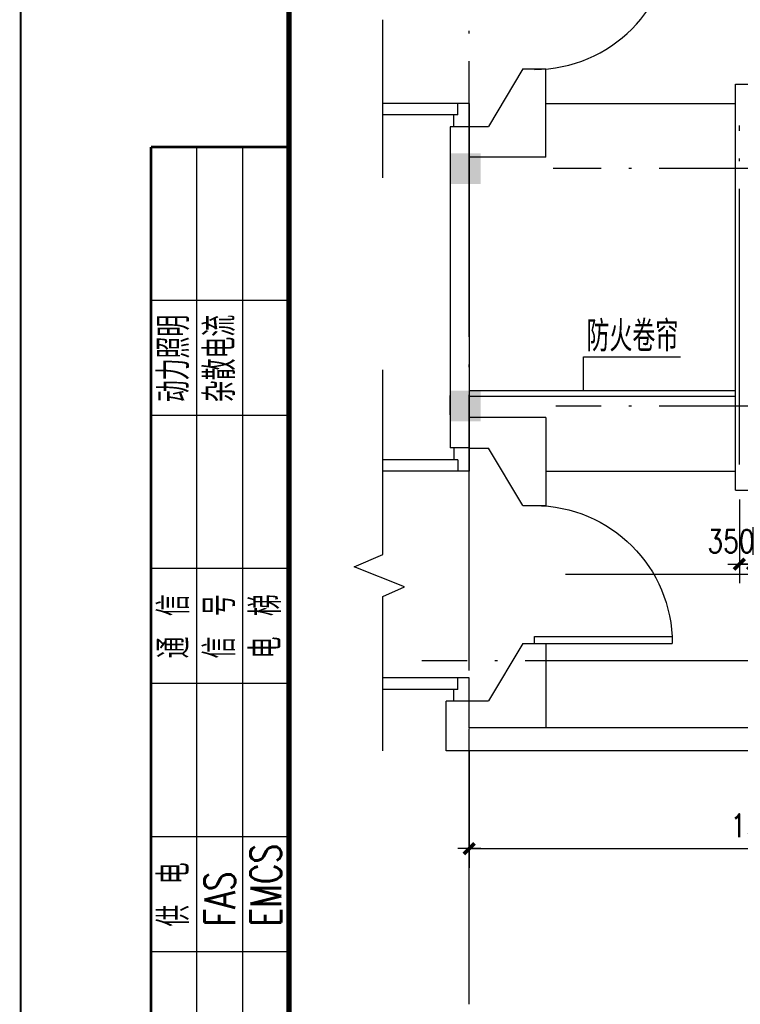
# Model space of a CAD drawing. Extents: x -7270 to 1708418, y -214047 to 255807.
# Tile 2 of 14: x 1496393 to 1515201, y 197424 to 223127. Entities that reach past the tile are written whole.
import ezdxf

# ---------------------------------------------------------------- set-up
doc = ezdxf.new("R2010")
doc.units = 0
doc.header["$LTSCALE"] = 3000
doc.header["$MEASUREMENT"] = 0
doc.linetypes.add('CENTER2', pattern=[28.575, 19.05, -3.175, 3.175, -3.175])
doc.linetypes.add('DOTE', pattern=[2.42, 2, -0.2, 0.02, -0.2])
doc.layers.get('0').update_dxf_attribs({"linetype": 'CONTINUOUS'})
doc.layers.get('DEFPOINTS').update_dxf_attribs({"linetype": 'CONTINUOUS'})
for name, color, linetype in [('5', 6, 'CONTINUOUS'), ('AXIS', 3, 'CONTINUOUS'), ('COLUMN', 7, 'CONTINUOUS'), ('DOTE', 12, 'CONTINUOUS'), ('LVTRY', 2, 'CONTINUOUS'), ('PUB_DIM', 3, 'CONTINUOUS'), ('PUB_TEXT', 7, 'CONTINUOUS'), ('TK', 7, 'CONTINUOUS'), ('WALL', 130, 'CONTINUOUS'), ('中线层', 9, 'CENTER2'), ('地坪', 132, 'CONTINUOUS'), ('墙轴线', 1, 'DOTE')]:
    doc.layers.add(name, color=color, linetype=linetype)
doc.styles.add('_HZTXT', font='txt.shx', dxfattribs={"width": 0.8, "bigfont": 'hztxt.shx'})
doc.styles.add('DIM_FONT', font='SIMPLEX.shx', dxfattribs={"width": 0.8})
doc.styles.add('MT', font='txt.shx', dxfattribs={"width": 0.75, "bigfont": 'fs.shx'})
doc.dimstyles.new('AXIS300', dxfattribs={"dimscale": 3, "dimtxt": 300, "dimasz": 1, "dimexe": 250, "dimexo": 300, "dimgap": 150, "dimtad": 1, "dimdec": 0, "dimzin": 0, "dimdsep": 46, "dimtxsty": 'DIM_FONT', "dimblk": '_DIMX', "dimblk1": '_DIMX', "dimblk2": '_DIMX', "dimcen": 0.09, "dimse1": 1, "dimse2": 1, "dimclrt": 7, "dimadec": 0, "dimazin": 0, "dimtfac": 1, "dimtdec": 0, "dimtix": 1, "dimtmove": 2, "dimatfit": 3, "dimldrblk": '_DIMX', "dimfxl": 1, "dimtolj": 1, "dimtzin": 0, "dimarcsym": 0})
doc.dimstyles.new('DIMN300', dxfattribs={"dimscale": 3, "dimtxt": 300, "dimasz": 1, "dimexe": 250, "dimexo": 300, "dimgap": 150, "dimtad": 1, "dimdec": 0, "dimzin": 0, "dimdsep": 46, "dimtxsty": 'DIM_FONT', "dimblk": '_DIMX', "dimblk1": '_DIMX', "dimblk2": '_DIMX', "dimcen": 0.09, "dimclrt": 7, "dimadec": 0, "dimazin": 0, "dimtfac": 1, "dimtdec": 0, "dimtix": 1, "dimtmove": 2, "dimatfit": 3, "dimldrblk": '_DIMX', "dimfxl": 1, "dimtolj": 1, "dimtzin": 0, "dimarcsym": 0})

# ---------------------------------------------------------------- blocks, each defined once
blk = doc.blocks.new('_DIMX')
blk.add_line((-150, 0), (150, 0))
at = {"const_width": 50}
blk.add_lwpolyline([(-70, -70), (70, 70)], dxfattribs=at)
blk = doc.blocks.new('*D31')
at = {"color": 0, "linetype": 'ByBlock', "transparency": 16777216}
blk.add_line((1508129, 192556), (1515524, 192556), dxfattribs=at)
at = {"layer": 'DEFPOINTS', "color": 0, "linetype": 'ByBlock', "transparency": 16777216}
for p in [(1508127, 197424), (1515526, 197424), (1515526, 192556)]:
    blk.add_point(p, dxfattribs=at)
at = {"color": 0, "linetype": 'ByBlock', "transparency": 16777216, "xscale": 2, "yscale": 2, "zscale": 2, "rotation": 180}
blk.add_blockref('_DIMX', (1508127, 192556), dxfattribs=at)
at = {"color": 0, "linetype": 'ByBlock', "transparency": 16777216, "xscale": 2, "yscale": 2, "zscale": 2}
blk.add_blockref('_DIMX', (1515526, 192556), dxfattribs=at)
at = {"color": 7, "linetype": 'ByBlock', "transparency": 16777216, "insert": (1511826, 193156), "char_height": 600, "attachment_point": 5, "style": 'DIM_FONT'}
blk.add_mtext('\\A1;7400', dxfattribs=at)
blk = doc.blocks.new('*D72')
at = {"color": 0, "linetype": 'ByBlock', "transparency": 16777216}
for p, q in [((1508126, 204042), (1508126, 200988)), ((1521826, 204042), (1521826, 200988)), ((1508128, 201488), (1521824, 201488))]:
    blk.add_line(p, q, dxfattribs=at)
at = {"layer": 'DEFPOINTS', "color": 0, "linetype": 'ByBlock', "transparency": 16777216}
for p in [(1508126, 204642), (1521826, 204642), (1521826, 201488)]:
    blk.add_point(p, dxfattribs=at)
at = {"color": 0, "linetype": 'ByBlock', "transparency": 16777216, "xscale": 2, "yscale": 2, "zscale": 2, "rotation": 180}
blk.add_blockref('_DIMX', (1508126, 201488), dxfattribs=at)
at = {"color": 0, "linetype": 'ByBlock', "transparency": 16777216, "xscale": 2, "yscale": 2, "zscale": 2}
blk.add_blockref('_DIMX', (1521826, 201488), dxfattribs=at)
at = {"color": 7, "linetype": 'ByBlock', "transparency": 16777216, "insert": (1515976, 202088), "char_height": 600, "attachment_point": 5, "style": 'DIM_FONT'}
blk.add_mtext('\\A1;13700', dxfattribs=at)
blk = doc.blocks.new('*D81')
at = {"color": 0, "linetype": 'ByBlock', "transparency": 16777216}
for p, q in [((1514676, 210603), (1514676, 208414)), ((1515026, 210603), (1515026, 208414)), ((1514674, 208914), (1514672, 208914)), ((1514676, 208914), (1515026, 208914)), ((1514676, 208914), (1515026, 208914)), ((1515028, 208914), (1515030, 208914))]:
    blk.add_line(p, q, dxfattribs=at)
at = {"layer": 'DEFPOINTS', "color": 0, "linetype": 'ByBlock', "transparency": 16777216}
for p in [(1514676, 211203), (1515026, 211203), (1515026, 208914)]:
    blk.add_point(p, dxfattribs=at)
at = {"color": 0, "linetype": 'ByBlock', "transparency": 16777216, "xscale": 2, "yscale": 2, "zscale": 2}
blk.add_blockref('_DIMX', (1514676, 208914), dxfattribs=at)
at = {"color": 0, "linetype": 'ByBlock', "transparency": 16777216, "xscale": 2, "yscale": 2, "zscale": 2, "rotation": 180}
blk.add_blockref('_DIMX', (1515026, 208914), dxfattribs=at)
at = {"color": 7, "linetype": 'ByBlock', "transparency": 16777216, "insert": (1514458, 209514), "char_height": 600, "attachment_point": 5, "style": 'DIM_FONT'}
blk.add_mtext('\\A1;350', dxfattribs=at)
blk = doc.blocks.new('_FZH')
blk.add_solid([(-0.5, -0.5), (0.5, -0.5), (-0.5, 0.5), (0.5, 0.5)])
blk = doc.blocks.new('DOOR1')
for p, q in [((0, 0), (0, 1000)), ((50, 0), (50, 998.7)), ((0, 0), (50, 0))]:
    blk.add_line(p, q)
blk.add_arc((0, 0), 1000, 0, 90)

msp = doc.modelspace()

# ---------------------------------------------------------------- linework, layer by layer
for p, q in [((1501018.2, 177807), (1501018.2, 219807)), ((1502218.2, 177807), (1502218.2, 219807)), ((1499818.2, 215807), (1503418.2, 215807)), ((1511111, 213442.5), (1511111, 214324.8)), ((1511111, 214324.8), (1513636.4, 214324.8)), ((1499818.2, 212807), (1503418.2, 212807)), ((1499818.2, 208807), (1503418.2, 208807)), ((1499818.2, 205807), (1503418.2, 205807)), ((1499818.2, 201807), (1503418.2, 201807)), ((1499818.2, 198807), (1503418.2, 198807))]:
    msp.add_line(p, q)
at = {"color": 1}
msp.add_line((1503418.2, 177807), (1503418.2, 219807), dxfattribs=at)
at = {"color": 1, "const_width": 70, "flags": 128}
for points in [[(1499818.2, 219807), (1503418.2, 219807)], [(1499818.2, 177807), (1499818.2, 219807)]]:
    msp.add_lwpolyline(points, dxfattribs=at)
at = {"layer": '5'}
msp.add_line((1507625.6, 212813.5), (1507625.6, 213313.5), dxfattribs=at)
at = {"layer": 'DOTE', "linetype": 'DOTE', "ltscale": 1.2}
for p, q in [((1508126, 197424.2), (1508126, 227767.7)), ((1694522.9, 219242.5), (1510316.8, 219242.5)), ((1694522.9, 213042.5), (1510387.2, 213042.5)), ((1691022.9, 206392.5), (1506887.2, 206392.5))]:
    msp.add_line(p, q, dxfattribs=at)
at = {"layer": 'LVTRY'}
for p, q in [((1505873.7, 218999.1), (1505873.7, 223127.4)), ((1510126.5, 220942.5), (1515076.5, 220942.5)), ((1505873.7, 209169.7), (1505873.7, 213989.4)), ((1515076.5, 213442.5), (1508125.5, 213442.5)), ((1515076.5, 213292.5), (1508125.5, 213292.5)), ((1510126.5, 211342.5), (1515076.5, 211342.5)), ((1505124.9, 208842.8), (1505873.7, 209169.7)), ((1506440.4, 208323.6), (1505124.9, 208842.8)), ((1505873.7, 208070.1), (1506440.4, 208323.6)), ((1505873.7, 204041.8), (1505873.7, 208070.1))]:
    msp.add_line(p, q, dxfattribs=at)
at = {"layer": 'TK', "const_width": 50, "flags": 128}
msp.add_lwpolyline([(1706418.2, 169807), (1706418.2, 253807), (1496418.2, 253807), (1496418.2, 169807)], close=True, dxfattribs=at)
at = {"layer": 'TK', "color": 1, "const_width": 140, "flags": 128}
msp.add_lwpolyline([(1503418.2, 171807), (1704418.2, 171807), (1704418.2, 251807), (1503418.2, 251807)], close=True, dxfattribs=at)
at = {"layer": 'WALL'}
for p, q in [((1509526.5, 221842.5), (1508626.5, 220342.5)), ((1515076, 221442.5), (1517278.5, 221442.5)), ((1515076, 210842.5), (1515076, 221442.5)), ((1509526.5, 210442.5), (1508626.5, 211942.5)), ((1515076, 210842.5), (1517276.5, 210842.5)), ((1509526.5, 206843.5), (1508626.5, 205343.5))]:
    msp.add_line(p, q, dxfattribs=at)
at = {"layer": 'WALL', "linetype": 'CENTER2', "ltscale": 0.2}
for p, q in [((1509526.5, 221842.5), (1510126.5, 221842.5)), ((1508126.2, 220342.5), (1508626.5, 220342.5)), ((1508126.2, 211942.5), (1508626.5, 211942.5)), ((1509526.5, 210442.5), (1510126.5, 210442.5)), ((1509526.5, 206843.5), (1510126.5, 206843.5)), ((1508125.5, 205343.5), (1508626.5, 205343.5))]:
    msp.add_line(p, q, dxfattribs=at)
at = {"layer": '中线层', "linetype": 'CENTER2', "ltscale": 0.2}
msp.add_line((1690799.8, 208642.5), (1510635.8, 208642.5), dxfattribs=at)
at = {"layer": '地坪'}
for p, q in [((1510126.5, 219542.5), (1510126.5, 221842.5)), ((1510126.5, 219542.5), (1508125.5, 219542.5)), ((1510126.5, 212742.5), (1508125.5, 212742.5)), ((1510126.5, 212742.5), (1510126.5, 210442.5)), ((1510126.5, 206843.5), (1510126.5, 204643.5)), ((1510126.5, 204643.5), (1508125.5, 204643.5))]:
    msp.add_line(p, q, dxfattribs=at)
at = {"layer": '地坪', "ltscale": 5000}
for p, q in [((1508125.5, 220943.6), (1505873.8, 220943.9)), ((1507825.6, 220643.6), (1507825.6, 220943.6)), ((1508125.5, 220943.6), (1508125.5, 211341.3)), ((1507825.6, 220643.6), (1505873.8, 220643.9)), ((1507725.6, 220333.6), (1507725.6, 220643.6)), ((1507625.6, 220333.7), (1507625.6, 211951.3)), ((1508125.5, 220333.6), (1507625.6, 220333.7)), ((1508125.5, 211951.3), (1507625.6, 211951.3)), ((1507725.6, 211951.3), (1507725.6, 211641.3)), ((1507825.6, 211641.3), (1505873.8, 211641)), ((1507825.6, 211641.3), (1507825.6, 211341.3)), ((1508125.5, 211341.3), (1505873.8, 211341)), ((1508125.5, 205943.6), (1505873.8, 205943.9)), ((1507825.6, 205643.6), (1507825.6, 205943.6)), ((1508125.5, 204642.5), (1508125.5, 205943.6)), ((1507825.6, 205643.6), (1505873.8, 205643.9)), ((1507725.6, 205333.6), (1507725.6, 205643.6)), ((1508125.5, 205333.6), (1507525.6, 205333.7)), ((1507525.6, 204042.5), (1507525.6, 205333.7)), ((1521825.7, 204641.7), (1508125.5, 204642.5)), ((1522426, 204041.7), (1507525.6, 204042.5))]:
    msp.add_line(p, q, dxfattribs=at)
at = {"layer": '墙轴线', "linetype": 'DOTE', "ltscale": 1.2}
msp.add_line((1515176, 211513.9), (1515176, 220363.5), dxfattribs=at)

# ---------------------------------------------------------------- block references
at = {"yscale": 3.6, "zscale": 3.6, "rotation": 270}
for p, xscale in [((1509826.5, 225430), 3.6), ((1509826.5, 206843.5), -3.6)]:
    msp.add_blockref('DOOR1', p, dxfattribs=dict(at, xscale=xscale))
at = {"layer": 'COLUMN', "xscale": 800, "yscale": 800, "zscale": 800}
for p in [(1508025.6, 219242), (1508025.6, 213042)]:
    msp.add_blockref('_FZH', p, dxfattribs=at)

# ---------------------------------------------------------------- texts
at = {"style": 'MT', "width": 0.75}
for s, p in [('动力照明', (1500815.8, 213143)), ('杂散电流', (1502015.8, 213143)), ('通 信', (1500815.8, 206453.5)), ('信 号', (1502015.8, 206453.5)), ('电 梯', (1503215.8, 206453.5)), ('EMCS', (1503215.8, 199453.5)), ('供 电', (1500815.8, 199453.5)), ('FAS', (1502015.8, 199453.5))]:
    msp.add_text(s, height=800, rotation=90, dxfattribs=at).set_placement(p)
at = {"layer": 'PUB_TEXT', "style": '_HZTXT', "width": 0.75}
msp.add_text('防火卷帘', height=800, dxfattribs=at).set_placement((1511184.2, 214467))

# ---------------------------------------------------------------- dimensions: what is measured, and where the dimension line sits
at = {"layer": 'AXIS'}
dim = msp.add_linear_dim(base=(1515525.9879, 192555.6698), p1=(1508126.5098, 197424.2433), p2=(1515525.9879, 197424.2433), dimstyle='AXIS300', override={"dimscale": 2, "dimsah": 1}, dxfattribs=at)
dim.commit()
dim.dimension.update_dxf_attribs({"geometry": '*D31', "text_midpoint": (1511826.2489, 193155.6698)})
at = {"layer": 'PUB_DIM'}
dim = msp.add_linear_dim(base=(1515526, 208914.2), p1=(1515176, 211202.7), p2=(1515526, 211202.7), dimstyle='DIMN300', override={"dimscale": 2, "dimsah": 1}, dxfattribs=at)
dim.commit()
dim.dimension.update_dxf_attribs({"geometry": '*D81', "text_midpoint": (1514958.1, 209514.2), "dimtype": 160, "insert": (500, 0)})
dim = msp.add_linear_dim(base=(1521825.7, 201488), p1=(1508125.5, 204642.5), p2=(1521825.7, 204641.7), dimstyle='DIMN300', override={"dimscale": 2, "dimsah": 1}, dxfattribs=at)
dim.commit()
dim.dimension.update_dxf_attribs({"geometry": '*D72', "text_midpoint": (1515975.6, 202088), "dimtype": 160})

doc.saveas('drawing.dxf')
